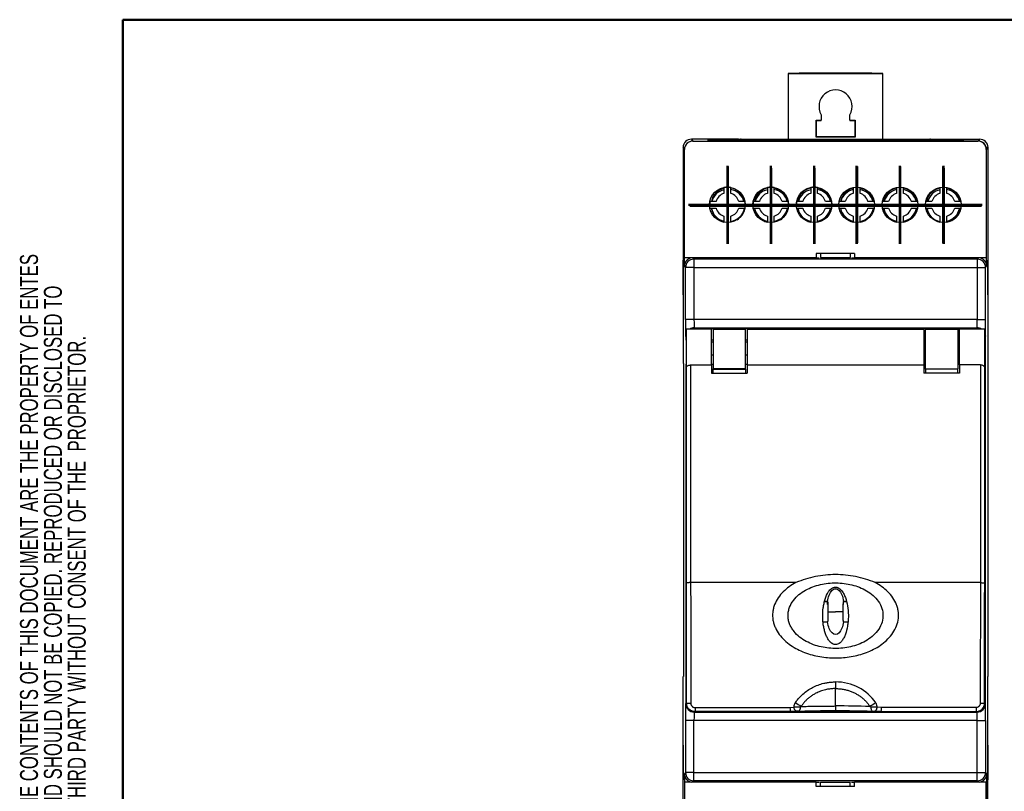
# Model space of a CAD drawing. Header units: millimetres. Extents: x 11 to 410, y 10 to 287.
# Tile 3 of 5: x 13 to 129, y 196 to 287. Entities that reach past the tile are written whole.
import ezdxf

# ---------------------------------------------------------------- set-up
doc = ezdxf.new("R2010")
doc.units = ezdxf.units.MM
doc.layers.add('FORMAT', color=7, linetype='Continuous', lineweight=50)
doc.styles.add('SLDTEXTSTYLE1', font='TXT', dxfattribs={"width": 0.7})

# ---------------------------------------------------------------- blocks, each defined once
blk = doc.blocks.new('SW_CENTERMARKSYMBOL_6')
at = {"layer": 'FORMAT', "color": 0}
for p, q in [((0, 2.5), (0, 4.465)), ((0, 0), (0, 2.5)), ((-2.5, 0), (-4.465, 0)), ((0, 0), (-2.5, 0)), ((0, 0), (0, -2.5)), ((0, 0), (2.5, 0)), ((2.5, 0), (4.465, 0)), ((0, -2.5), (0, -4.465))]:
    blk.add_line(p, q, dxfattribs=at)
blk = doc.blocks.new('SW_CENTERMARKSYMBOL_7')
at = {"layer": 'FORMAT', "color": 0}
for p, q in [((0, 2.5), (0, 4.465)), ((0, 0), (0, 2.5)), ((-2.5, 0), (-4.465, 0)), ((0, 0), (-2.5, 0)), ((0, 0), (0, -2.5)), ((0, 0), (2.5, 0)), ((2.5, 0), (4.465, 0)), ((0, -2.5), (0, -4.465))]:
    blk.add_line(p, q, dxfattribs=at)
blk = doc.blocks.new('SW_CENTERMARKSYMBOL_8')
at = {"layer": 'FORMAT', "color": 0}
for p, q in [((0, 2.5), (0, 4.465)), ((0, 0), (0, 2.5)), ((-2.5, 0), (-4.465, 0)), ((0, 0), (-2.5, 0)), ((0, 0), (0, -2.5)), ((0, 0), (2.5, 0)), ((2.5, 0), (4.465, 0)), ((0, -2.5), (0, -4.465))]:
    blk.add_line(p, q, dxfattribs=at)
blk = doc.blocks.new('SW_CENTERMARKSYMBOL_9')
at = {"layer": 'FORMAT', "color": 0}
for p, q in [((0, 2.5), (0, 4.465)), ((0, 0), (0, 2.5)), ((-2.5, 0), (-4.465, 0)), ((0, 0), (-2.5, 0)), ((0, 0), (0, -2.5)), ((0, 0), (2.5, 0)), ((2.5, 0), (4.465, 0)), ((0, -2.5), (0, -4.465))]:
    blk.add_line(p, q, dxfattribs=at)
blk = doc.blocks.new('SW_CENTERMARKSYMBOL_10')
at = {"layer": 'FORMAT', "color": 0}
for p, q in [((0, 2.5), (0, 4.465)), ((0, 0), (0, 2.5)), ((-2.5, 0), (-4.465, 0)), ((0, 0), (-2.5, 0)), ((0, 0), (0, -2.5)), ((0, 0), (2.5, 0)), ((2.5, 0), (4.465, 0)), ((0, -2.5), (0, -4.465))]:
    blk.add_line(p, q, dxfattribs=at)
blk = doc.blocks.new('SW_CENTERMARKSYMBOL_11')
at = {"layer": 'FORMAT', "color": 0}
for p, q in [((0, 2.5), (0, 4.465)), ((0, 0), (0, 2.5)), ((-2.5, 0), (-4.465, 0)), ((0, 0), (-2.5, 0)), ((0, 0), (0, -2.5)), ((0, 0), (2.5, 0)), ((2.5, 0), (4.465, 0)), ((0, -2.5), (0, -4.465))]:
    blk.add_line(p, q, dxfattribs=at)
blk = doc.blocks.new('SW_CENTERMARKSYMBOL_12')
at = {"layer": 'FORMAT', "color": 0}
for p, q in [((0, 2.5), (0, 4.6)), ((0, 0), (0, 2.5)), ((-2.5, 0), (-4.6, 0)), ((0, 0), (-2.5, 0)), ((0, 0), (0, -2.5)), ((0, 0), (2.5, 0)), ((2.5, 0), (4.6, 0)), ((0, -2.5), (0, -4.6))]:
    blk.add_line(p, q, dxfattribs=at)
blk = doc.blocks.new('SW_CENTERMARKSYMBOL_13')
at = {"layer": 'FORMAT', "color": 0}
for p, q in [((0, 2.5), (0, 4.6)), ((0, 0), (0, 2.5)), ((-2.5, 0), (-4.6, 0)), ((0, 0), (-2.5, 0)), ((0, 0), (0, -2.5)), ((0, 0), (2.5, 0)), ((2.5, 0), (4.6, 0)), ((0, -2.5), (0, -4.6))]:
    blk.add_line(p, q, dxfattribs=at)
blk = doc.blocks.new('SW_CENTERMARKSYMBOL_14')
at = {"layer": 'FORMAT', "color": 0}
for p, q in [((0, 2.5), (0, 4.6)), ((0, 0), (0, 2.5)), ((-2.5, 0), (-4.6, 0)), ((0, 0), (-2.5, 0)), ((0, 0), (0, -2.5)), ((0, 0), (2.5, 0)), ((2.5, 0), (4.6, 0)), ((0, -2.5), (0, -4.6))]:
    blk.add_line(p, q, dxfattribs=at)
blk = doc.blocks.new('SW_CENTERMARKSYMBOL_15')
at = {"layer": 'FORMAT', "color": 0}
for p, q in [((0, 2.5), (0, 4.6)), ((0, 0), (0, 2.5)), ((-2.5, 0), (-4.6, 0)), ((0, 0), (-2.5, 0)), ((0, 0), (0, -2.5)), ((0, 0), (2.5, 0)), ((2.5, 0), (4.6, 0)), ((0, -2.5), (0, -4.6))]:
    blk.add_line(p, q, dxfattribs=at)
blk = doc.blocks.new('SW_CENTERMARKSYMBOL_16')
at = {"layer": 'FORMAT', "color": 0}
for p, q in [((0, 2.5), (0, 4.6)), ((0, 0), (0, 2.5)), ((-2.5, 0), (-4.6, 0)), ((0, 0), (-2.5, 0)), ((0, 0), (0, -2.5)), ((0, 0), (2.5, 0)), ((2.5, 0), (4.6, 0)), ((0, -2.5), (0, -4.6))]:
    blk.add_line(p, q, dxfattribs=at)
blk = doc.blocks.new('SW_CENTERMARKSYMBOL_17')
at = {"layer": 'FORMAT', "color": 0}
for p, q in [((0, 2.5), (0, 4.6)), ((0, 0), (0, 2.5)), ((-2.5, 0), (-4.6, 0)), ((0, 0), (-2.5, 0)), ((0, 0), (0, -2.5)), ((0, 0), (2.5, 0)), ((2.5, 0), (4.6, 0)), ((0, -2.5), (0, -4.6))]:
    blk.add_line(p, q, dxfattribs=at)
blk = doc.blocks.new('SW_CENTERMARKSYMBOL_24')
at = {"layer": 'FORMAT', "color": 0}
for p, q in [((0, 2.5), (0, 4.5)), ((0, 0), (0, 2.5)), ((-2.5, 0), (-4.5, 0)), ((0, 0), (-2.5, 0)), ((0, 0), (0, -2.5)), ((0, 0), (2.5, 0)), ((2.5, 0), (4.5, 0)), ((0, -2.5), (0, -4.5))]:
    blk.add_line(p, q, dxfattribs=at)
blk = doc.blocks.new('SW_CENTERMARKSYMBOL_25')
at = {"layer": 'FORMAT', "color": 0}
for p, q in [((0, 2.5), (0, 4.5)), ((0, 0), (0, 2.5)), ((-2.5, 0), (-4.5, 0)), ((0, 0), (-2.5, 0)), ((0, 0), (0, -2.5)), ((0, 0), (2.5, 0)), ((2.5, 0), (4.5, 0)), ((0, -2.5), (0, -4.5))]:
    blk.add_line(p, q, dxfattribs=at)
blk = doc.blocks.new('SW_CENTERMARKSYMBOL_26')
at = {"layer": 'FORMAT', "color": 0}
for p, q in [((0, 2.5), (0, 4.5)), ((0, 0), (0, 2.5)), ((-2.5, 0), (-4.5, 0)), ((0, 0), (-2.5, 0)), ((0, 0), (0, -2.5)), ((0, 0), (2.5, 0)), ((2.5, 0), (4.5, 0)), ((0, -2.5), (0, -4.5))]:
    blk.add_line(p, q, dxfattribs=at)
blk = doc.blocks.new('SW_CENTERMARKSYMBOL_27')
at = {"layer": 'FORMAT', "color": 0}
for p, q in [((0, 2.5), (0, 4.5)), ((0, 0), (0, 2.5)), ((-2.5, 0), (-4.5, 0)), ((0, 0), (-2.5, 0)), ((0, 0), (0, -2.5)), ((0, 0), (2.5, 0)), ((2.5, 0), (4.5, 0)), ((0, -2.5), (0, -4.5))]:
    blk.add_line(p, q, dxfattribs=at)
blk = doc.blocks.new('SW_CENTERMARKSYMBOL_28')
at = {"layer": 'FORMAT', "color": 0}
for p, q in [((0, 2.5), (0, 4.5)), ((0, 0), (0, 2.5)), ((-2.5, 0), (-4.5, 0)), ((0, 0), (-2.5, 0)), ((0, 0), (0, -2.5)), ((0, 0), (2.5, 0)), ((2.5, 0), (4.5, 0)), ((0, -2.5), (0, -4.5))]:
    blk.add_line(p, q, dxfattribs=at)
blk = doc.blocks.new('SW_CENTERMARKSYMBOL_29')
at = {"layer": 'FORMAT', "color": 0}
for p, q in [((0, 2.5), (0, 4.5)), ((0, 0), (0, 2.5)), ((-2.5, 0), (-4.5, 0)), ((0, 0), (-2.5, 0)), ((0, 0), (0, -2.5)), ((0, 0), (2.5, 0)), ((2.5, 0), (4.5, 0)), ((0, -2.5), (0, -4.5))]:
    blk.add_line(p, q, dxfattribs=at)

msp = doc.modelspace()

# ---------------------------------------------------------------- linework, layer by layer
at = {"color": 7, "linetype": 'Continuous', "lineweight": 25}
for p, q in [((104.92, 280.87), (103.62, 280.87)), ((103.62, 280.87), (103.62, 280.85)), ((103.62, 280.85), (103.62, 273.05)), ((103.62, 280.85), (114.82, 280.85)), ((104.92, 280.88), (104.92, 280.87)), ((113.52, 280.88), (104.92, 280.88)), ((113.52, 280.87), (113.52, 280.88)), ((114.82, 280.87), (113.52, 280.87)), ((114.82, 280.85), (114.82, 280.87)), ((114.82, 273.05), (114.82, 280.85)), ((107.53, 275.99), (107.53, 275.35)), ((110.91, 275.35), (110.91, 275.99)), ((106.92, 275.35), (107.53, 275.35)), ((106.92, 273.35), (106.92, 275.35)), ((106.92, 275.35), (106.96, 275.31)), ((106.96, 275.31), (107.53, 275.31)), ((106.96, 273.38), (106.96, 275.31)), ((107.53, 275.31), (107.53, 275.35)), ((110.91, 275.35), (111.52, 275.35)), ((110.91, 275.35), (110.91, 275.31)), ((110.91, 275.31), (111.49, 275.31)), ((111.52, 275.35), (111.49, 275.31)), ((111.49, 275.31), (111.49, 273.38)), ((111.52, 275.35), (111.52, 273.35)), ((106.92, 273.35), (106.96, 273.38)), ((111.52, 273.35), (106.92, 273.35)), ((111.49, 273.38), (106.96, 273.38)), ((111.52, 273.35), (111.49, 273.38)), ((91.22, 272.1), (91.22, 246.6)), ((91.38, 271.88), (91.22, 272.1)), ((92.22, 273.1), (92.38, 272.87)), ((97.78, 273.1), (92.22, 273.1)), ((92.38, 272.87), (94.15, 272.87)), ((92.38, 272.86), (126.02, 272.86)), ((94.15, 273), (124.29, 273)), ((94.15, 273), (94.15, 272.87)), ((94.15, 272.87), (94.15, 272.86)), ((97.78, 273.1), (97.78, 273.05)), ((120.66, 273.05), (97.78, 273.05)), ((98.08, 273.1), (103.62, 273.1)), ((98.08, 273.1), (98.13, 273.05)), ((103.29, 273.07), (103.27, 273.05)), ((103.29, 273.07), (103.29, 273.05)), ((103.62, 273.07), (103.29, 273.07)), ((114.82, 273.1), (120.36, 273.1)), ((115.15, 273.07), (114.82, 273.07)), ((115.15, 273.05), (115.15, 273.07)), ((115.15, 273.07), (115.17, 273.05)), ((120.31, 273.05), (120.36, 273.1)), ((120.66, 273.1), (120.66, 273.05)), ((120.66, 273.1), (126.23, 273.1)), ((124.29, 273), (124.29, 272.87)), ((126.06, 272.87), (124.29, 272.87)), ((124.29, 272.87), (124.29, 272.86)), ((126.23, 273.1), (126.06, 272.87)), ((127.06, 271.87), (127.22, 272.1)), ((127.22, 272.1), (127.22, 246.6)), ((91.38, 259.09), (91.38, 271.86)), ((127.02, 271.86), (127.02, 259.09)), ((127.06, 258.1), (127.06, 271.87)), ((96.05, 267.4), (96.05, 266.68)), ((96.85, 266.68), (96.85, 267.4)), ((101.17, 267.4), (101.17, 266.68)), ((101.97, 266.68), (101.97, 267.4)), ((106.29, 267.4), (106.29, 266.68)), ((107.09, 266.68), (107.09, 267.4)), ((111.31, 267.4), (111.31, 266.68)), ((112.11, 266.68), (112.11, 267.4)), ((116.43, 267.4), (116.43, 266.68)), ((117.23, 266.68), (117.23, 267.4)), ((121.55, 267.4), (121.55, 266.68)), ((122.35, 266.68), (122.35, 267.4)), ((95.11, 265.74), (94.39, 265.74)), ((98.51, 265.74), (97.79, 265.74)), ((100.23, 265.74), (99.51, 265.74)), ((103.63, 265.74), (102.91, 265.74)), ((105.35, 265.74), (104.63, 265.74)), ((108.75, 265.74), (108.03, 265.74)), ((110.37, 265.74), (109.65, 265.74)), ((113.77, 265.74), (113.05, 265.74)), ((115.49, 265.74), (114.77, 265.74)), ((118.89, 265.74), (118.17, 265.74)), ((120.61, 265.74), (119.89, 265.74)), ((124.01, 265.74), (123.29, 265.74)), ((94.39, 264.94), (95.11, 264.94)), ((96.05, 263.99), (96.05, 263.28)), ((96.85, 263.28), (96.85, 263.99)), ((97.79, 264.94), (98.51, 264.94)), ((99.51, 264.94), (100.23, 264.94)), ((101.17, 263.99), (101.17, 263.28)), ((101.97, 263.28), (101.97, 263.99)), ((102.91, 264.94), (103.63, 264.94)), ((104.63, 264.94), (105.35, 264.94)), ((106.29, 263.99), (106.29, 263.28)), ((107.09, 263.28), (107.09, 263.99)), ((108.03, 264.94), (108.75, 264.94)), ((109.65, 264.94), (110.37, 264.94)), ((111.31, 263.99), (111.31, 263.27)), ((112.11, 263.27), (112.11, 263.99)), ((113.05, 264.94), (113.77, 264.94)), ((114.77, 264.94), (115.49, 264.94)), ((116.43, 263.99), (116.43, 263.27)), ((117.23, 263.27), (117.23, 263.99)), ((118.17, 264.94), (118.89, 264.94)), ((119.89, 264.94), (120.61, 264.94)), ((121.55, 263.99), (121.55, 263.27)), ((122.35, 263.27), (122.35, 263.99)), ((123.29, 264.94), (124.01, 264.94)), ((111.45, 259.59), (106.95, 259.59)), ((106.95, 259.59), (106.95, 259.09)), ((107.45, 259.59), (107.45, 259.1)), ((110.95, 259.59), (110.95, 259.1)), ((111.45, 259.59), (111.45, 259.09)), ((91.23, 258.8), (91.24, 258.8)), ((91.23, 254.7), (91.23, 258.8)), ((91.24, 258.8), (91.24, 254.7)), ((106.95, 259.09), (91.38, 259.09)), ((91.38, 258.1), (91.38, 259.09)), ((91.51, 257.92), (91.38, 258.1)), ((92.39, 259.09), (92.5, 258.92)), ((92.5, 258.92), (92.5, 257.92)), ((125.94, 258.92), (92.5, 258.92)), ((106.95, 259.09), (107.29, 259.09)), ((107.43, 259.1), (110.97, 259.1)), ((111.11, 259.09), (111.45, 259.09)), ((127.02, 259.09), (111.45, 259.09)), ((126.06, 259.09), (125.94, 258.92)), ((125.94, 258.92), (125.94, 257.92)), ((126.93, 257.92), (127.06, 258.1)), ((127.21, 258.8), (127.2, 258.8)), ((127.2, 258.8), (127.2, 254.7)), ((127.21, 254.7), (127.21, 258.8)), ((91.51, 251.79), (91.51, 257.92)), ((92.5, 257.92), (91.51, 257.92)), ((92.5, 257.92), (125.94, 257.92)), ((92.5, 257.92), (92.5, 251.79)), ((125.94, 257.92), (126.93, 257.92)), ((125.94, 257.92), (125.94, 251.79)), ((126.93, 251.79), (126.93, 257.92)), ((91.24, 254.7), (91.23, 254.7)), ((127.2, 254.7), (127.21, 254.7)), ((92.5, 251.79), (91.51, 251.79)), ((125.94, 251.79), (92.5, 251.79)), ((125.94, 251.79), (126.93, 251.79)), ((94.59, 250.65), (91.61, 250.65)), ((92.52, 250.79), (125.93, 250.79)), ((92.52, 250.79), (92.56, 250.75)), ((92.58, 250.76), (92.58, 250.75)), ((94.79, 250.76), (92.58, 250.76)), ((92.58, 250.75), (94.79, 250.75)), ((94.59, 246.41), (94.59, 250.65)), ((94.79, 250.75), (94.79, 250.76)), ((94.79, 250.75), (94.79, 250.65)), ((98.59, 250.75), (94.79, 250.75)), ((98.59, 250.65), (94.79, 250.65)), ((94.79, 250.62), (94.79, 250.65)), ((94.79, 250.62), (94.79, 245.95)), ((98.59, 250.62), (94.79, 250.62)), ((98.59, 250.65), (98.59, 250.75)), ((98.59, 250.75), (119.85, 250.75)), ((119.85, 250.75), (98.59, 250.75)), ((98.59, 250.75), (98.59, 250.75)), ((98.59, 250.65), (98.59, 250.62)), ((98.59, 245.95), (98.59, 250.62)), ((119.65, 250.62), (98.79, 250.62)), ((98.79, 250.61), (98.79, 250.62)), ((98.79, 250.61), (98.79, 246.41)), ((119.65, 250.61), (98.79, 250.61)), ((119.65, 250.61), (119.65, 250.62)), ((119.65, 250.61), (119.65, 246.41)), ((119.85, 250.65), (119.85, 250.75)), ((119.85, 250.75), (119.85, 250.75)), ((123.65, 250.75), (119.85, 250.75)), ((123.65, 250.65), (119.85, 250.65)), ((119.85, 250.62), (119.85, 250.65)), ((123.65, 250.62), (119.85, 250.62)), ((119.85, 245.95), (119.85, 250.62)), ((123.65, 250.76), (125.86, 250.76)), ((123.65, 250.75), (123.65, 250.76)), ((125.86, 250.75), (123.65, 250.75)), ((123.65, 250.75), (123.65, 250.65)), ((123.65, 250.65), (123.65, 250.62)), ((123.65, 250.62), (123.65, 245.95)), ((126.83, 250.65), (123.85, 250.65)), ((123.85, 246.41), (123.85, 250.65)), ((125.86, 250.76), (125.86, 250.75)), ((125.93, 250.79), (125.88, 250.75)), ((91.58, 249.75), (91.52, 249.8)), ((91.58, 249.76), (91.58, 206.45)), ((91.59, 249.74), (91.58, 249.76)), ((91.58, 249.75), (91.58, 206.44)), ((91.59, 249.35), (91.59, 249.35)), ((94.79, 249.35), (94.59, 249.35)), ((94.79, 249.1), (94.59, 249.1)), ((98.79, 249.35), (98.59, 249.35)), ((98.79, 249.1), (98.59, 249.1)), ((119.85, 249.35), (119.65, 249.35)), ((119.85, 249.1), (119.65, 249.1)), ((123.65, 249.35), (123.85, 249.35)), ((123.85, 249.1), (123.65, 249.1)), ((126.85, 249.74), (126.86, 249.76)), ((126.85, 249.35), (126.85, 249.35)), ((126.86, 249.76), (126.86, 206.45)), ((126.87, 249.75), (126.92, 249.8)), ((126.87, 249.75), (126.87, 206.44)), ((91.22, 246.6), (91.25, 246.6)), ((91.25, 246.6), (91.25, 209.6)), ((91.59, 246.81), (91.59, 206.45)), ((91.59, 206.45), (91.59, 246.52)), ((94.59, 247.6), (94.79, 247.6)), ((94.59, 246.52), (94.79, 246.52)), ((98.59, 247.6), (98.79, 247.6)), ((98.59, 246.52), (98.79, 246.52)), ((119.65, 247.6), (119.85, 247.6)), ((119.65, 246.52), (119.85, 246.52)), ((123.65, 247.6), (123.85, 247.6)), ((123.85, 246.52), (123.65, 246.52)), ((126.85, 246.81), (126.85, 206.45)), ((126.85, 206.45), (126.85, 246.52)), ((127.22, 246.6), (127.19, 246.6)), ((127.19, 246.6), (127.19, 209.6)), ((91.61, 220.64), (91.61, 246.17)), ((92.11, 246.41), (94.59, 246.41)), ((92.11, 246.41), (92.11, 220.69)), ((94.59, 246.41), (94.59, 245.45)), ((94.59, 245.45), (98.79, 245.45)), ((98.59, 245.95), (94.79, 245.95)), ((94.79, 245.93), (94.79, 245.95)), ((94.79, 245.93), (98.59, 245.93)), ((94.79, 245.45), (94.79, 245.93)), ((98.59, 245.93), (98.59, 245.95)), ((98.59, 245.93), (98.59, 245.45)), ((98.79, 246.41), (119.65, 246.41)), ((98.79, 246.41), (98.79, 245.45)), ((119.65, 246.41), (119.65, 245.45)), ((123.85, 245.45), (119.65, 245.45)), ((119.85, 245.95), (123.65, 245.95)), ((119.85, 245.93), (119.85, 245.95)), ((123.65, 245.93), (119.85, 245.93)), ((119.85, 245.93), (119.85, 245.45)), ((123.65, 245.93), (123.65, 245.95)), ((123.65, 245.45), (123.65, 245.93)), ((126.33, 246.41), (123.85, 246.41)), ((123.85, 246.41), (123.85, 245.45)), ((126.33, 246.41), (126.33, 220.69)), ((126.83, 220.64), (126.83, 246.17)), ((104.55, 220.69), (92.11, 220.69)), ((109.01, 220.12), (109.45, 220.12)), ((126.33, 220.69), (113.89, 220.69)), ((108.29, 218.42), (107.9, 218.42)), ((108.27, 218.47), (107.92, 218.47)), ((108.29, 218.12), (108.29, 218.4)), ((110.54, 218.42), (110.16, 218.42)), ((110.16, 218.12), (110.16, 218.41)), ((110.52, 218.47), (110.17, 218.47)), ((107.75, 216.05), (108.27, 216.05)), ((110.17, 216.05), (110.69, 216.05)), ((91.22, 184.09), (91.22, 209.6)), ((91.22, 209.6), (91.25, 209.6)), ((127.22, 209.6), (127.19, 209.6)), ((127.22, 184.09), (127.22, 209.6)), ((109.22, 208.96), (109.22, 208.17)), ((91.58, 206.44), (91.52, 206.4)), ((91.58, 206.45), (91.59, 206.45)), ((91.59, 206.45), (91.63, 206.45)), ((92.63, 205.94), (103.84, 205.94)), ((92.63, 205.94), (92.63, 205.45)), ((103.84, 205.94), (104.32, 205.96)), ((109.22, 206.12), (109.22, 205.58)), ((114.6, 205.94), (114.12, 205.96)), ((125.81, 205.94), (114.6, 205.94)), ((125.81, 205.94), (125.81, 205.45)), ((126.85, 206.45), (126.81, 206.45)), ((126.86, 206.45), (126.85, 206.45)), ((126.87, 206.44), (126.92, 206.4)), ((92.52, 205.4), (92.57, 205.45)), ((92.52, 205.4), (125.93, 205.4)), ((92.63, 205.45), (92.59, 205.45)), ((103.86, 205.45), (92.63, 205.45)), ((114.56, 205.45), (103.86, 205.45)), ((114.51, 205.45), (103.92, 205.45)), ((114.24, 205.47), (104.2, 205.47)), ((104.78, 205.5), (104.67, 205.5)), ((104.85, 205.51), (104.78, 205.5)), ((109.22, 205.58), (109.22, 205.59)), ((113.59, 205.51), (113.66, 205.5)), ((113.66, 205.5), (113.77, 205.5)), ((114.58, 205.45), (125.81, 205.45)), ((125.81, 205.45), (125.85, 205.45)), ((125.93, 205.4), (125.87, 205.45)), ((91.51, 204.41), (91.51, 198.27)), ((92.5, 204.41), (91.51, 204.41)), ((125.94, 204.41), (92.5, 204.41)), ((92.5, 198.27), (92.5, 204.41)), ((125.94, 204.41), (126.93, 204.41)), ((125.94, 198.27), (125.94, 204.41)), ((126.93, 204.41), (126.93, 198.27)), ((91.24, 201.5), (91.23, 201.5)), ((91.23, 201.5), (91.23, 197.4)), ((91.24, 197.4), (91.24, 201.5)), ((127.2, 201.5), (127.21, 201.5)), ((127.2, 197.4), (127.2, 201.5)), ((127.21, 201.5), (127.21, 197.4)), ((91.51, 198.27), (91.38, 198.09)), ((91.38, 198.09), (91.38, 197.11)), ((92.5, 198.27), (91.51, 198.27)), ((92.5, 198.27), (125.94, 198.27)), ((92.5, 197.28), (92.5, 198.27)), ((125.94, 198.27), (126.93, 198.27)), ((125.94, 197.28), (125.94, 198.27)), ((126.93, 198.27), (127.06, 198.09)), ((127.06, 198.09), (127.06, 184.32)), ((91.23, 197.4), (91.24, 197.4)), ((91.38, 197.11), (91.38, 184.33)), ((106.95, 197.11), (91.38, 197.11)), ((92.39, 197.11), (92.5, 197.28)), ((125.94, 197.28), (92.5, 197.28)), ((106.95, 196.61), (106.95, 197.11)), ((106.95, 197.11), (107.29, 197.11)), ((111.45, 196.61), (106.95, 196.61)), ((107.43, 197.1), (110.97, 197.1)), ((107.45, 196.61), (107.45, 197.1)), ((110.95, 196.61), (110.95, 197.1)), ((111.11, 197.11), (111.45, 197.11)), ((111.45, 196.61), (111.45, 197.11)), ((127.02, 197.11), (111.45, 197.11)), ((126.06, 197.11), (125.94, 197.28)), ((127.02, 184.33), (127.02, 197.11)), ((127.21, 197.4), (127.2, 197.4))]:
    msp.add_line(p, q, dxfattribs=at)
at = {"color": 7, "linetype": 'Continuous', "lineweight": 25, "flags": 128}
for points in [[(91.6, 250.18), (91.54, 249.99), (91.52, 249.8)], [(126.85, 250.18), (126.9, 249.99), (126.92, 249.8)]]:
    msp.add_lwpolyline(points, dxfattribs=at)
at = {"color": 7, "linetype": 'Continuous', "lineweight": 25}
for centre in [(96.45, 265.34), (101.57, 265.34), (106.69, 265.34), (111.71, 265.34), (116.83, 265.34), (121.95, 265.34)]:
    msp.add_circle(centre, 2.1, dxfattribs=at)
for centre, radius, start, end in [((109.22, 276.96), 1.95, 330.0283, 209.9717), ((92.38, 271.86), 1, 90, 180), ((126.02, 271.86), 1, 0, 90), ((96.45, 265.34), 2.1, 79.0194, 100.9806), ((101.57, 265.34), 2.1, 79.0194, 100.9806), ((106.69, 265.34), 2.1, 79.0194, 100.9806), ((96.52, 265.35), 2, 103.6466, 168.7921), ((96.5, 265.21), 1.96, 103.2771, 164.5679), ((96.45, 265.34), 1.4, 106.6015, 163.3985), ((96.52, 265.35), 2, 11.2079, 80.5569), ((96.5, 265.21), 1.97, 15.4321, 79.7779), ((96.45, 265.34), 1.4, 16.6015, 73.3985), ((101.6, 265.35), 2, 102.4702, 168.7921), ((101.62, 265.21), 1.97, 103.2771, 164.5679), ((101.57, 265.34), 1.4, 106.6015, 163.3985), ((101.6, 265.35), 2, 11.2079, 79.3932), ((101.62, 265.21), 1.97, 15.4321, 79.7779), ((101.57, 265.34), 1.4, 16.6015, 73.3985), ((106.68, 265.35), 2, 101.2992, 168.7921), ((106.74, 265.21), 1.97, 103.277, 164.4166), ((106.69, 265.34), 1.4, 106.6015, 163.3985), ((106.68, 265.35), 2, 11.2079, 78.2251), ((106.74, 265.21), 1.97, 15.5834, 79.7778), ((106.69, 265.34), 1.4, 16.6015, 73.3985), ((111.76, 265.35), 2, 103.0577, 168.7921), ((111.75, 265.21), 1.97, 102.9777, 164.5679), ((111.71, 265.34), 1.4, 106.6015, 163.3985), ((111.76, 265.35), 2, 11.2079, 79.9756), ((111.75, 265.21), 1.97, 15.4321, 79.4815), ((111.71, 265.34), 1.4, 16.6015, 73.3985), ((116.84, 265.35), 2, 101.8841, 168.7921), ((116.87, 265.21), 1.97, 102.9777, 164.5679), ((116.83, 265.34), 1.4, 106.6015, 163.3985), ((116.84, 265.35), 2, 11.2079, 78.8098), ((116.87, 265.21), 1.97, 15.4321, 79.4815), ((116.83, 265.34), 1.4, 16.6015, 73.3985), ((121.92, 265.35), 2, 100.7155, 168.7921), ((121.99, 265.21), 1.96, 102.9776, 164.4166), ((121.95, 265.34), 1.4, 106.6015, 163.3985), ((121.92, 265.35), 2, 11.3256, 77.6392), ((121.99, 265.21), 1.97, 15.7055, 79.4814), ((121.95, 265.34), 1.4, 16.6015, 73.3985), ((96.45, 265.34), 2.1, 169.0194, 179.9318), ((96.45, 265.34), 2.1, 0.0682, 10.9806), ((101.57, 265.34), 2.1, 169.0194, 179.9318), ((101.57, 265.34), 2.1, 0.0682, 10.9806), ((106.69, 265.34), 2.1, 169.0194, 179.9318), ((106.69, 265.34), 2.1, 0.0682, 10.9806), ((96.5, 265.21), 1.97, 188.1074, 255.6041), ((96.52, 265.35), 2, 191.8664, 256.3534), ((96.45, 265.34), 1.4, 196.6015, 253.3985), ((96.52, 265.35), 2, 279.4431, 348.1257), ((96.45, 265.34), 1.4, 286.6015, 343.3985), ((96.5, 265.21), 1.97, 303.7743, 352.234), ((101.6, 265.35), 2, 191.8664, 257.5298), ((101.62, 265.21), 1.97, 188.1074, 256.7229), ((101.57, 265.34), 1.4, 196.6015, 253.3985), ((101.57, 265.34), 1.4, 286.6015, 343.3985), ((101.6, 265.35), 2, 281.08, 348.1336), ((101.62, 265.21), 1.97, 303.7743, 351.8926), ((106.68, 265.35), 2, 191.8664, 258.7008), ((106.74, 265.21), 1.97, 187.9601, 256.723), ((106.69, 265.34), 1.4, 196.6015, 253.3985), ((106.68, 265.35), 2, 281.7749, 348.1336), ((106.69, 265.34), 1.4, 286.6015, 343.3985), ((106.74, 265.21), 1.97, 310.3431, 352.0399), ((111.76, 265.35), 2, 192.4356, 256.9423), ((111.75, 265.21), 1.97, 188.6798, 257.0223), ((111.71, 265.34), 1.4, 196.6015, 253.3985), ((111.76, 265.35), 2, 280.0244, 348.1336), ((111.71, 265.34), 1.4, 286.6015, 343.3985), ((111.75, 265.21), 1.96, 281.4429, 351.8926), ((116.84, 265.35), 2, 191.8664, 258.1159), ((116.87, 265.21), 1.97, 188.1074, 257.0223), ((116.83, 265.34), 1.4, 196.6015, 253.3985), ((116.84, 265.35), 2, 281.1902, 348.1336), ((116.83, 265.34), 1.4, 286.6015, 343.3985), ((116.87, 265.21), 1.97, 280.5185, 351.8926), ((121.92, 265.35), 2, 191.8743, 259.2845), ((121.99, 265.21), 1.97, 187.1316, 257.0224), ((121.95, 265.34), 1.4, 196.6015, 253.3985), ((121.92, 265.35), 2, 282.3608, 348.1336), ((121.95, 265.34), 1.4, 286.6015, 343.3985), ((121.99, 265.21), 1.97, 280.5186, 352.0399), ((92.5, 257.92), 0.995, 90.003, 179.9959), ((125.94, 257.92), 0.995, 0.0041, 89.997), ((92.52, 249.8), 0.995, 90.002, 121.5606), ((125.93, 249.8), 0.995, 58.4394, 89.998), ((92.52, 206.4), 0.995, 180.002, 269.9977), ((92.58, 206.45), 0.997, 180, 261.8855), ((92, 213.91), 7.47, 267.1037, 270.9384), ((112.05, 48.89), 157.26, 92.5579, 92.8183), ((-38.98, -32.47), 278.7, 58.8552, 59.0219), ((125.93, 206.4), 0.995, 270.0023, 359.998), ((125.87, 206.45), 0.997, 278.1145, 0), ((126.44, 213.91), 7.47, 269.0616, 272.8963), ((92.5, 198.27), 0.995, 180.0041, 269.997), ((125.94, 198.27), 0.995, 270.003, 359.9959)]:
    msp.add_arc(centre, radius, start, end, dxfattribs=at)
for centre, major_axis, ratio, start_param, end_param in [((92.22, 272.1), (0.571, -0.815), 0.999943, 2.530899, 4.101642), ((92.38, 271.87), (0.571, -0.815), 0.999943, 2.530899, 3.711533), ((98.08, 272.85), (-0.177, 0.177), 0.999695, 5.497939, 6.130902), ((120.36, 272.85), (-0.177, -0.177), 0.999695, 3.293876, 3.926839), ((126.06, 271.87), (-0.571, -0.815), 0.999943, 2.181543, 3.752286), ((126.23, 272.1), (-0.571, -0.815), 0.999943, 2.181543, 3.752286), ((92.38, 258.1), (0.571, -0.815), 0.999943, 2.681469, 4.101642), ((126.06, 258.1), (-0.571, -0.815), 0.999943, 2.181543, 3.601716), ((91.52, 251.79), (0, 1.99), 0.006109, 1.570796, 3.136357), ((92.52, 251.79), (0, 0.995), 0.012217, 1.570796, 3.136357), ((125.93, 251.79), (0, 0.995), 0.012217, 3.146829, 4.712389), ((126.92, 251.79), (0, 1.99), 0.006109, 3.146829, 4.712389), ((91.61, 248.35), (0, 2.3), 0.008727, 3.471163, 8.586535), ((92.58, 249.76), (-0.707, 0.707), 0.999924, 5.497825, 5.971346), ((92.58, 249.75), (0.383, 0.926), 0.987735, 0.397081, 0.857847), ((125.86, 249.76), (0.707, 0.707), 0.999924, 0.31184, 0.78536), ((125.86, 249.75), (-0.383, 0.926), 0.987735, 5.425338, 5.886104), ((126.83, 248.35), (0, 2.3), 0.008727, 3.979836, 9.095208), ((92.57, 249.75), (-0.756, 0.648), 0.999968, 0.518658, 0.708609), ((92.58, 249.76), (-0.707, 0.707), 0.999924, 0.610765, 0.78536), ((91.61, 248.35), (0, 2.5), 0.008727, 1.156721, 2.388372), ((92.58, 249.75), (0.383, 0.926), 0.987735, 1.87875, 1.967802), ((91.58, 249.75), (0, 1), 0.008727, 4.298314, 4.703738), ((125.87, 249.75), (0.756, 0.648), 0.999968, 5.574577, 5.764527), ((125.86, 249.76), (0.707, 0.707), 0.999924, 5.497825, 5.67242), ((125.86, 249.75), (-0.383, 0.926), 0.987735, 4.315384, 4.404435), ((126.86, 249.75), (0, 1), 0.008727, 1.579447, 1.984871), ((126.83, 248.35), (0, 2.5), 0.008727, 3.894813, 5.126464), ((91.52, 204.41), (0, 1.99), 0.006109, 0.005236, 1.570796), ((92.59, 206.45), (1, 0), 0.999962, 3.141593, 4.712389), ((125.85, 206.45), (1, 0), 0.999962, 4.712389, 6.283185), ((126.92, 204.41), (0, 1.99), 0.006109, 4.712389, 6.277949), ((92.52, 204.41), (0, 0.995), 0.012217, 0.005236, 1.570796), ((125.93, 204.41), (0, 0.995), 0.012217, 4.712389, 6.277949), ((92.38, 198.09), (0.571, 0.815), 0.999943, 2.181543, 3.601716), ((126.06, 198.09), (-0.571, 0.815), 0.999943, 2.681469, 4.101642)]:
    msp.add_ellipse(centre, major_axis=major_axis, ratio=ratio, start_param=start_param, end_param=end_param, dxfattribs=at)
for points, knots in [([(91.61, 246.17), (91.62, 246.21), (91.67, 246.27), (91.8, 246.34), (91.85, 246.37), (91.98, 246.4), (92.04, 246.41), (92.11, 246.41)], [0, 0, 0, 0, 0.5, 0.5, 0.75, 0.75, 1, 1, 1, 1]), ([(126.83, 246.17), (126.83, 246.21), (126.77, 246.27), (126.64, 246.34), (126.59, 246.37), (126.46, 246.4), (126.4, 246.41), (126.33, 246.41)], [0, 0, 0, 0, 0.5, 0.5, 0.75, 0.75, 1, 1, 1, 1]), ([(113.89, 220.69), (113.53, 220.86), (113.15, 221), (112.38, 221.23), (111.99, 221.33), (110.81, 221.56), (110.02, 221.64), (108.82, 221.64), (108.42, 221.62), (107.62, 221.54), (107.23, 221.48), (106.06, 221.25), (105.29, 221.02), (104.55, 220.69)], [0, 0, 0, 0, 0.125, 0.125, 0.25, 0.25, 0.5, 0.5, 0.625, 0.625, 0.75, 0.75, 1, 1, 1, 1]), ([(92.11, 220.69), (92.09, 220.69), (92.05, 220.69), (91.99, 220.69), (91.91, 220.69), (91.84, 220.68), (91.76, 220.68), (91.7, 220.67), (91.65, 220.66), (91.62, 220.65), (91.62, 220.64), (91.61, 220.64)], [0, 0, 0, 0, 0.082094, 0.165633, 0.249855, 0.371036, 0.499626, 0.614103, 0.7495, 0.878405, 1, 1, 1, 1]), ([(91.63, 206.45), (91.63, 206.71), (91.63, 207.24), (91.63, 208.04), (91.63, 208.83), (91.63, 209.62), (91.63, 210.41), (91.63, 211.21), (91.63, 212), (91.62, 212.79), (91.62, 213.57), (91.62, 214.36), (91.62, 215.15), (91.62, 215.94), (91.62, 216.72), (91.62, 217.51), (91.62, 218.29), (91.62, 219.07), (91.62, 219.86), (91.61, 220.38), (91.61, 220.64)], [0, 0, 0, 0, 0.055574, 0.111093, 0.166567, 0.222006, 0.277419, 0.332817, 0.38821, 0.443608, 0.499019, 0.554455, 0.609925, 0.66544, 0.721008, 0.77664, 0.832345, 0.888134, 0.944016, 1, 1, 1, 1]), ([(92.11, 220.69), (92.12, 218.37), (92.12, 216), (92.12, 211.23), (92.12, 208.83), (92.13, 206.44)], [0, 0, 0, 0, 0.5, 0.5, 1, 1, 1, 1]), ([(104.55, 220.69), (104.28, 220.55), (104.01, 220.39), (103.5, 220.03), (103.27, 219.83), (102.83, 219.4), (102.63, 219.16), (102.28, 218.65), (102.14, 218.38), (101.97, 217.95), (101.92, 217.8), (101.85, 217.5), (101.82, 217.35), (101.77, 216.89), (101.78, 216.57), (101.86, 216.12), (101.9, 215.97), (101.99, 215.67), (102.05, 215.52), (102.24, 215.1), (102.4, 214.83), (102.76, 214.33), (102.97, 214.1), (103.42, 213.67), (103.66, 213.48), (104.18, 213.12), (104.45, 212.96), (105, 212.68), (105.28, 212.55), (106.15, 212.22), (106.76, 212.06), (107.98, 211.84), (108.6, 211.79), (109.83, 211.79), (110.46, 211.84), (111.68, 212.06), (112.28, 212.22), (113.15, 212.55), (113.43, 212.67), (113.99, 212.96), (114.26, 213.11), (114.77, 213.47), (115.01, 213.66), (115.47, 214.09), (115.68, 214.32), (116.04, 214.82), (116.21, 215.09), (116.46, 215.66), (116.56, 215.95), (116.67, 216.57), (116.68, 216.88), (116.63, 217.34), (116.6, 217.49), (116.53, 217.8), (116.48, 217.94), (116.31, 218.38), (116.17, 218.65), (115.82, 219.16), (115.62, 219.4), (115.18, 219.83), (114.94, 220.03), (114.43, 220.39), (114.17, 220.55), (113.89, 220.69)], [0, 0, 0, 0, 0.03125, 0.03125, 0.0625, 0.0625, 0.09375, 0.09375, 0.125, 0.125, 0.140625, 0.140625, 0.15625, 0.15625, 0.1875, 0.1875, 0.203125, 0.203125, 0.21875, 0.21875, 0.25, 0.25, 0.28125, 0.28125, 0.3125, 0.3125, 0.34375, 0.34375, 0.375, 0.375, 0.4375, 0.4375, 0.5, 0.5, 0.5625, 0.5625, 0.625, 0.625, 0.65625, 0.65625, 0.6875, 0.6875, 0.71875, 0.71875, 0.75, 0.75, 0.78125, 0.78125, 0.8125, 0.8125, 0.84375, 0.84375, 0.859375, 0.859375, 0.875, 0.875, 0.90625, 0.90625, 0.9375, 0.9375, 0.96875, 0.96875, 1, 1, 1, 1]), ([(114.82, 216.96), (114.8, 217.27), (114.73, 217.58), (114.49, 218.16), (114.32, 218.43), (113.93, 218.91), (113.71, 219.13), (113.22, 219.53), (112.96, 219.7), (112.41, 219.99), (112.12, 220.12), (111.53, 220.33), (111.23, 220.42), (110.62, 220.55), (110.31, 220.6), (109.69, 220.66), (109.37, 220.67), (108.75, 220.66), (108.43, 220.63), (107.82, 220.55), (107.51, 220.49), (106.59, 220.25), (106.02, 220.01), (105.21, 219.52), (104.96, 219.33), (104.5, 218.91), (104.29, 218.67), (103.95, 218.15), (103.81, 217.86), (103.68, 217.41), (103.65, 217.26), (103.61, 216.95), (103.61, 216.79), (103.63, 216.48), (103.65, 216.33), (103.72, 216.02), (103.77, 215.87), (103.89, 215.58), (103.96, 215.45), (104.13, 215.18), (104.22, 215.05), (104.51, 214.68), (104.73, 214.46), (105.22, 214.07), (105.49, 213.89), (106.04, 213.6), (106.32, 213.47), (106.91, 213.25), (107.21, 213.17), (108.13, 212.96), (108.75, 212.9), (110.01, 212.93), (110.63, 213.01), (111.53, 213.25), (111.83, 213.35), (112.41, 213.6), (112.69, 213.74), (113.22, 214.07), (113.48, 214.26), (113.93, 214.68), (114.14, 214.92), (114.49, 215.44), (114.63, 215.73), (114.8, 216.33), (114.84, 216.64), (114.82, 216.96)], [0, 0, 0, 0, 0.03125, 0.03125, 0.0625, 0.0625, 0.09375, 0.09375, 0.125, 0.125, 0.15625, 0.15625, 0.1875, 0.1875, 0.21875, 0.21875, 0.25, 0.25, 0.28125, 0.28125, 0.3125, 0.3125, 0.375, 0.375, 0.40625, 0.40625, 0.4375, 0.4375, 0.46875, 0.46875, 0.484375, 0.484375, 0.5, 0.5, 0.515625, 0.515625, 0.53125, 0.53125, 0.546875, 0.546875, 0.5625, 0.5625, 0.59375, 0.59375, 0.625, 0.625, 0.65625, 0.65625, 0.6875, 0.6875, 0.75, 0.75, 0.8125, 0.8125, 0.84375, 0.84375, 0.875, 0.875, 0.90625, 0.90625, 0.9375, 0.9375, 0.96875, 0.96875, 1, 1, 1, 1]), ([(109.24, 220.16), (109.14, 220.17), (109.05, 220.15), (108.89, 220.09), (108.81, 220.04), (108.61, 219.89), (108.5, 219.77), (108.22, 219.36), (108.09, 219.06), (107.94, 218.58), (107.9, 218.41), (107.82, 218.07), (107.79, 217.89), (107.72, 217.36), (107.71, 217), (107.71, 216.46), (107.72, 216.29), (107.75, 215.94), (107.77, 215.76), (107.83, 215.43), (107.86, 215.26), (107.94, 214.95), (107.99, 214.79), (108.09, 214.5), (108.15, 214.37), (108.28, 214.1), (108.35, 213.98), (108.52, 213.74), (108.61, 213.64), (108.79, 213.5), (108.86, 213.46), (109.01, 213.39), (109.1, 213.37), (109.28, 213.36), (109.37, 213.38), (109.53, 213.43), (109.6, 213.47), (109.79, 213.6), (109.89, 213.71), (110.06, 213.94), (110.14, 214.06), (110.28, 214.32), (110.33, 214.46), (110.49, 214.89), (110.58, 215.21), (110.66, 215.71), (110.68, 215.89), (110.72, 216.24), (110.73, 216.42), (110.74, 216.95), (110.72, 217.31), (110.63, 218.03), (110.56, 218.37), (110.41, 218.87), (110.35, 219.03), (110.22, 219.33), (110.14, 219.47), (109.96, 219.74), (109.85, 219.87), (109.66, 220.03), (109.58, 220.07), (109.42, 220.14), (109.33, 220.16), (109.24, 220.16)], [0, 0, 0, 0, 0.015625, 0.015625, 0.03125, 0.03125, 0.0625, 0.0625, 0.125, 0.125, 0.15625, 0.15625, 0.1875, 0.1875, 0.25, 0.25, 0.28125, 0.28125, 0.3125, 0.3125, 0.34375, 0.34375, 0.375, 0.375, 0.40625, 0.40625, 0.4375, 0.4375, 0.46875, 0.46875, 0.484375, 0.484375, 0.5, 0.5, 0.515625, 0.515625, 0.53125, 0.53125, 0.5625, 0.5625, 0.59375, 0.59375, 0.625, 0.625, 0.6875, 0.6875, 0.71875, 0.71875, 0.75, 0.75, 0.8125, 0.8125, 0.875, 0.875, 0.90625, 0.90625, 0.9375, 0.9375, 0.96875, 0.96875, 0.984375, 0.984375, 1, 1, 1, 1]), ([(108.27, 218.45), (108.32, 218.74), (108.38, 218.99), (108.46, 219.2), (108.65, 219.7), (108.91, 219.96), (109.22, 219.96)], [0, 0, 0, 0, 0.4, 0.4, 0.4, 1, 1, 1, 1]), ([(109.22, 219.96), (109.52, 219.96), (109.77, 219.72), (109.96, 219.25), (110.05, 219.03), (110.12, 218.76), (110.17, 218.45)], [0, 0, 0, 0, 0.571429, 0.571429, 0.571429, 1, 1, 1, 1]), ([(126.33, 220.69), (126.33, 220.69), (126.39, 220.69), (126.52, 220.69), (126.66, 220.68), (126.74, 220.67), (126.79, 220.66), (126.82, 220.65), (126.82, 220.64), (126.83, 220.64)], [0, 0, 0, 0, 0.0000682, 0.2422475, 0.4984252, 0.6175688, 0.7489284, 0.853924, 1, 1, 1, 1]), ([(126.81, 206.45), (126.81, 206.71), (126.81, 207.26), (126.81, 208.12), (126.81, 209.05), (126.82, 210.29), (126.82, 211.81), (126.82, 213.53), (126.82, 215.17), (126.82, 216.68), (126.82, 218.09), (126.83, 219.4), (126.83, 220.23), (126.83, 220.64)], [0, 0, 0, 0, 0.054903, 0.114953, 0.180139, 0.250458, 0.37528, 0.500004, 0.61342, 0.720092, 0.820068, 0.91337, 1, 1, 1, 1]), ([(108.27, 218.45), (108.27, 218.45), (108.27, 218.45), (108.27, 218.45), (108.28, 218.44), (108.29, 218.4), (108.3, 218.35), (108.31, 218.19), (108.32, 218.07), (108.32, 217.82), (108.33, 217.73), (108.33, 217.51), (108.33, 217.39), (108.33, 217.26)], [0, 0, 0, 0, 0.125, 0.125, 0.25, 0.25, 0.5, 0.5, 0.75, 0.75, 0.875, 0.875, 1, 1, 1, 1]), ([(110.11, 217.26), (110.11, 217.38), (110.11, 217.51), (110.11, 217.72), (110.12, 217.82), (110.12, 217.99), (110.13, 218.06), (110.13, 218.18), (110.14, 218.23), (110.15, 218.35), (110.15, 218.41), (110.16, 218.44), (110.17, 218.45), (110.17, 218.45), (110.17, 218.45), (110.18, 218.45)], [0, 0, 0, 0, 0.125, 0.125, 0.25, 0.25, 0.375, 0.375, 0.5, 0.5, 0.75, 0.75, 0.875, 0.875, 1, 1, 1, 1]), ([(108.33, 217.26), (108.33, 217.14), (108.33, 217.02), (108.33, 216.8), (108.32, 216.7), (108.32, 216.53), (108.32, 216.46), (108.31, 216.34), (108.31, 216.29), (108.3, 216.17), (108.29, 216.12), (108.28, 216.08), (108.27, 216.07), (108.27, 216.07), (108.27, 216.07), (108.27, 216.07)], [0, 0, 0, 0, 0.125, 0.125, 0.25, 0.25, 0.375, 0.375, 0.5, 0.5, 0.75, 0.75, 0.875, 0.875, 1, 1, 1, 1]), ([(108.33, 217.26), (108.37, 217.26), (108.41, 217.26), (108.5, 217.26), (108.55, 217.26), (108.67, 217.26), (108.73, 217.26), (108.86, 217.26), (108.91, 217.26), (109.05, 217.26), (109.13, 217.26), (109.22, 217.26)], [0, 0, 0, 0, 0.25, 0.25, 0.5, 0.5, 0.75, 0.75, 0.875, 0.875, 1, 1, 1, 1]), ([(110.11, 217.26), (110.07, 217.26), (110.03, 217.26), (109.94, 217.26), (109.89, 217.26), (109.77, 217.26), (109.71, 217.26), (109.58, 217.26), (109.53, 217.26), (109.39, 217.26), (109.31, 217.26), (109.22, 217.26)], [0, 0, 0, 0, 0.25, 0.25, 0.5, 0.5, 0.75, 0.75, 0.875, 0.875, 1, 1, 1, 1]), ([(110.18, 216.07), (110.17, 216.07), (110.17, 216.07), (110.17, 216.07), (110.16, 216.08), (110.15, 216.12), (110.15, 216.17), (110.13, 216.33), (110.13, 216.45), (110.12, 216.7), (110.11, 216.79), (110.11, 217.01), (110.11, 217.13), (110.11, 217.26)], [0, 0, 0, 0, 0.125, 0.125, 0.25, 0.25, 0.5, 0.5, 0.75, 0.75, 0.875, 0.875, 1, 1, 1, 1]), ([(109.22, 214.57), (108.92, 214.57), (108.67, 214.8), (108.48, 215.27), (108.39, 215.49), (108.32, 215.76), (108.27, 216.07)], [0, 0, 0, 0, 0.571429, 0.571429, 0.571429, 1, 1, 1, 1]), ([(110.17, 216.07), (110.13, 215.78), (110.06, 215.53), (109.98, 215.32), (109.79, 214.82), (109.54, 214.57), (109.22, 214.57)], [0, 0, 0, 0, 0.4, 0.4, 0.4, 1, 1, 1, 1]), ([(104.47, 206.48), (104.51, 206.54), (104.59, 206.67), (104.73, 206.86), (104.88, 207.04), (105.03, 207.21), (105.2, 207.37), (105.48, 207.64), (105.91, 207.97), (106.51, 208.32), (107.15, 208.61), (107.75, 208.79), (108.29, 208.89), (108.75, 208.95), (109.06, 208.96), (109.22, 208.96)], [0, 0, 0, 0, 0.041334, 0.0826683, 0.1240932, 0.1656981, 0.2075716, 0.2498004, 0.3731892, 0.4984769, 0.6230605, 0.7485851, 0.8326557, 0.9162873, 1, 1, 1, 1]), ([(109.22, 208.17), (109.14, 208.17), (108.99, 208.17), (108.75, 208.15), (108.51, 208.12), (108.27, 208.09), (107.91, 208.01), (107.44, 207.87), (106.95, 207.66), (106.55, 207.43), (106.22, 207.2), (105.91, 206.95), (105.63, 206.68), (105.38, 206.38), (105.23, 206.17), (105.16, 206.06)], [0, 0, 0, 0, 0.04897, 0.098647, 0.149014, 0.200041, 0.251688, 0.383457, 0.502012, 0.588223, 0.672756, 0.755953, 0.838097, 0.919393, 1, 1, 1, 1]), ([(109.22, 208.17), (109.3, 208.17), (109.45, 208.17), (109.68, 208.15), (109.9, 208.13), (110.12, 208.09), (110.34, 208.05), (110.55, 208), (110.76, 207.94), (110.96, 207.87), (111.16, 207.8), (111.35, 207.72), (111.59, 207.6), (111.88, 207.43), (112.21, 207.21), (112.52, 206.96), (112.8, 206.69), (113.06, 206.39), (113.21, 206.17), (113.28, 206.06)], [0, 0, 0, 0, 0.048527, 0.096452, 0.143788, 0.190543, 0.236725, 0.28234, 0.327392, 0.371886, 0.415825, 0.459214, 0.502058, 0.586199, 0.669749, 0.752769, 0.835362, 0.917695, 1, 1, 1, 1]), ([(92.63, 205.45), (92.36, 205.45), (92.1, 205.56), (91.73, 205.93), (91.63, 206.19), (91.63, 206.45)], [0, 0, 0, 0, 0.5, 0.5, 1, 1, 1, 1]), ([(92.13, 206.44), (92.13, 206.42), (92.13, 206.38), (92.14, 206.31), (92.17, 206.24), (92.21, 206.16), (92.27, 206.08), (92.35, 206.02), (92.43, 205.97), (92.53, 205.94), (92.59, 205.94), (92.63, 205.94)], [0, 0, 0, 0, 0.083484, 0.166321, 0.249917, 0.374875, 0.500132, 0.624946, 0.74995, 0.874183, 1, 1, 1, 1]), ([(103.84, 205.94), (103.85, 205.81), (103.85, 205.68), (103.86, 205.5), (103.86, 205.45), (103.86, 205.45)], [0, 0, 0, 0, 0.5, 0.5, 1, 1, 1, 1]), ([(104.32, 205.96), (104.32, 205.99), (104.32, 206.05), (104.33, 206.14), (104.35, 206.22), (104.38, 206.31), (104.42, 206.4), (104.45, 206.45), (104.47, 206.48)], [0, 0, 0, 0, 0.159356, 0.319065, 0.481137, 0.647493, 0.819915, 1, 1, 1, 1]), ([(104.67, 205.5), (104.65, 205.5), (104.58, 205.51), (104.49, 205.56), (104.41, 205.66), (104.36, 205.75), (104.33, 205.85), (104.32, 205.93), (104.32, 205.96)], [0, 0, 0, 0, 0.105847, 0.401761, 0.564039, 0.718522, 0.862608, 1, 1, 1, 1]), ([(105.03, 205.99), (105.03, 205.96), (105.04, 205.88), (105.03, 205.77), (105.01, 205.68), (104.97, 205.58), (104.92, 205.52), (104.87, 205.51), (104.85, 205.51)], [0, 0, 0, 0, 0.147779, 0.295957, 0.439249, 0.592177, 0.887317, 1, 1, 1, 1]), ([(105.16, 206.06), (105.15, 206.06), (105.12, 206.05), (105.08, 206.03), (105.05, 206.02), (105.03, 206.01), (105.03, 206), (105.03, 205.99)], [0, 0, 0, 0, 0.329709, 0.589727, 0.782266, 0.912937, 1, 1, 1, 1]), ([(105.16, 206.06), (105.29, 206.06), (105.55, 206.07), (105.93, 206.08), (106.28, 206.09), (106.61, 206.1), (106.91, 206.1), (107.28, 206.1), (107.71, 206.11), (108.17, 206.11), (108.56, 206.11), (108.9, 206.11), (109.11, 206.11), (109.22, 206.12)], [0, 0, 0, 0, 0.098301, 0.191936, 0.279732, 0.360767, 0.434353, 0.500027, 0.637451, 0.750014, 0.841159, 0.921615, 1, 1, 1, 1]), ([(113.28, 206.06), (113.31, 206.05), (113.36, 206.04), (113.4, 206.02), (113.41, 206.01), (113.41, 206), (113.41, 206), (113.41, 206), (113.41, 205.99)], [0, 0, 0, 0, 0.675203, 0.87665, 0.944776, 0.959338, 0.973236, 1, 1, 1, 1]), ([(113.41, 205.99), (113.41, 205.96), (113.4, 205.88), (113.41, 205.78), (113.43, 205.68), (113.47, 205.59), (113.52, 205.52), (113.57, 205.52), (113.59, 205.51)], [0, 0, 0, 0, 0.142924, 0.28752, 0.436421, 0.592164, 0.871646, 1, 1, 1, 1]), ([(113.77, 205.5), (113.79, 205.5), (113.86, 205.51), (113.95, 205.56), (114.03, 205.66), (114.08, 205.75), (114.12, 205.85), (114.12, 205.93), (114.12, 205.96)], [0, 0, 0, 0, 0.097684, 0.398001, 0.56535, 0.719368, 0.863033, 1, 1, 1, 1]), ([(114.12, 205.96), (114.12, 205.99), (114.13, 206.05), (114.11, 206.14), (114.09, 206.24), (114.05, 206.36), (114, 206.44), (113.97, 206.48)], [0, 0, 0, 0, 0.16362, 0.329643, 0.500277, 0.742364, 1, 1, 1, 1]), ([(114.6, 205.94), (114.6, 205.81), (114.59, 205.68), (114.59, 205.5), (114.58, 205.45), (114.58, 205.45)], [0, 0, 0, 0, 0.5, 0.5, 1, 1, 1, 1]), ([(126.31, 206.44), (126.31, 206.42), (126.31, 206.38), (126.3, 206.31), (126.27, 206.24), (126.23, 206.16), (126.17, 206.09), (126.1, 206.02), (126.01, 205.97), (125.91, 205.94), (125.84, 205.94), (125.81, 205.94)], [0, 0, 0, 0, 0.078435, 0.161645, 0.249916, 0.384968, 0.500136, 0.601879, 0.749919, 0.89244, 1, 1, 1, 1]), ([(104.78, 205.5), (104.63, 205.49), (104.32, 205.47), (104.02, 205.46), (103.86, 205.45)], [0, 0, 0, 0, 0.499998, 1, 1, 1, 1]), ([(104.85, 205.5), (105.34, 205.52), (106.33, 205.55), (107.8, 205.57), (108.76, 205.58), (109.22, 205.58)], [0, 0, 0, 0, 0.341872, 0.685469, 1, 1, 1, 1]), ([(109.22, 205.58), (109.77, 205.57), (110.81, 205.57), (112.27, 205.55), (113.18, 205.52), (113.59, 205.51)], [0, 0, 0, 0, 0.371775, 0.715206, 1, 1, 1, 1]), ([(113.66, 205.5), (113.81, 205.49), (114.11, 205.47), (114.42, 205.46), (114.58, 205.45)], [0, 0, 0, 0, 0.481677, 1, 1, 1, 1])]:
    msp.add_open_spline(points, degree=3, knots=knots, dxfattribs=at)
for points in [[(126.33, 220.69), (126.32, 216), (126.31, 211.25), (126.31, 206.44)], [(113.97, 206.48), (112.98, 208.03), (111.14, 208.96), (109.22, 208.96)], [(109.22, 206.12), (109.22, 206.84), (109.22, 207.54), (109.22, 208.17)], [(113.28, 206.06), (111.93, 206.1), (110.57, 206.12), (109.22, 206.12)], [(113.97, 206.48), (113.74, 206.34), (113.51, 206.2), (113.28, 206.06)], [(114.12, 205.96), (113.89, 205.97), (113.65, 205.98), (113.41, 205.99)], [(125.81, 205.45), (126.36, 205.45), (126.81, 205.9), (126.81, 206.45)]]:
    msp.add_open_spline(points, degree=3, dxfattribs=at)
at = {"layer": 'FORMAT', "linetype": 'Continuous', "lineweight": 50}
for p, q in [((25.08, 10.21), (25.08, 287.21)), ((25.08, 287.21), (410.08, 287.21))]:
    msp.add_line(p, q, dxfattribs=at)

# ---------------------------------------------------------------- block references
at = {"layer": 'FORMAT'}
for name, p in [('SW_CENTERMARKSYMBOL_17', (96.45, 265.34)), ('SW_CENTERMARKSYMBOL_29', (96.52, 265.35)), ('SW_CENTERMARKSYMBOL_16', (101.57, 265.34)), ('SW_CENTERMARKSYMBOL_28', (101.6, 265.35)), ('SW_CENTERMARKSYMBOL_15', (106.69, 265.34)), ('SW_CENTERMARKSYMBOL_27', (106.68, 265.35)), ('SW_CENTERMARKSYMBOL_12', (111.71, 265.34)), ('SW_CENTERMARKSYMBOL_26', (111.76, 265.35)), ('SW_CENTERMARKSYMBOL_13', (116.83, 265.34)), ('SW_CENTERMARKSYMBOL_25', (116.84, 265.35)), ('SW_CENTERMARKSYMBOL_14', (121.95, 265.34)), ('SW_CENTERMARKSYMBOL_24', (121.92, 265.35)), ('SW_CENTERMARKSYMBOL_6', (96.5, 265.21)), ('SW_CENTERMARKSYMBOL_7', (101.62, 265.21)), ('SW_CENTERMARKSYMBOL_8', (106.74, 265.21)), ('SW_CENTERMARKSYMBOL_9', (111.75, 265.21)), ('SW_CENTERMARKSYMBOL_10', (116.87, 265.21)), ('SW_CENTERMARKSYMBOL_11', (121.99, 265.21))]:
    msp.add_blockref(name, p, dxfattribs=at)

# ---------------------------------------------------------------- texts
at = {"layer": 'FORMAT', "char_height": 2.1167, "attachment_point": 1, "rotation": 90, "style": 'SLDTEXTSTYLE1'}
for s, insert in [('THE CONTENTS OF THIS DOCUMENT ARE THE PROPERTY OF ENTES', (12.93, 192.71)), ('AND SHOULD NOT BE COPIED. REPRODUCED OR DISCLOSED TO', (15.75, 192.71)), ('ATHIRD PARTY WITHOUT CONSENT OF THE  PROPRIETOR.', (18.57, 192.71))]:
    msp.add_mtext(s, dxfattribs=dict(at, insert=insert))

doc.saveas('drawing.dxf')
